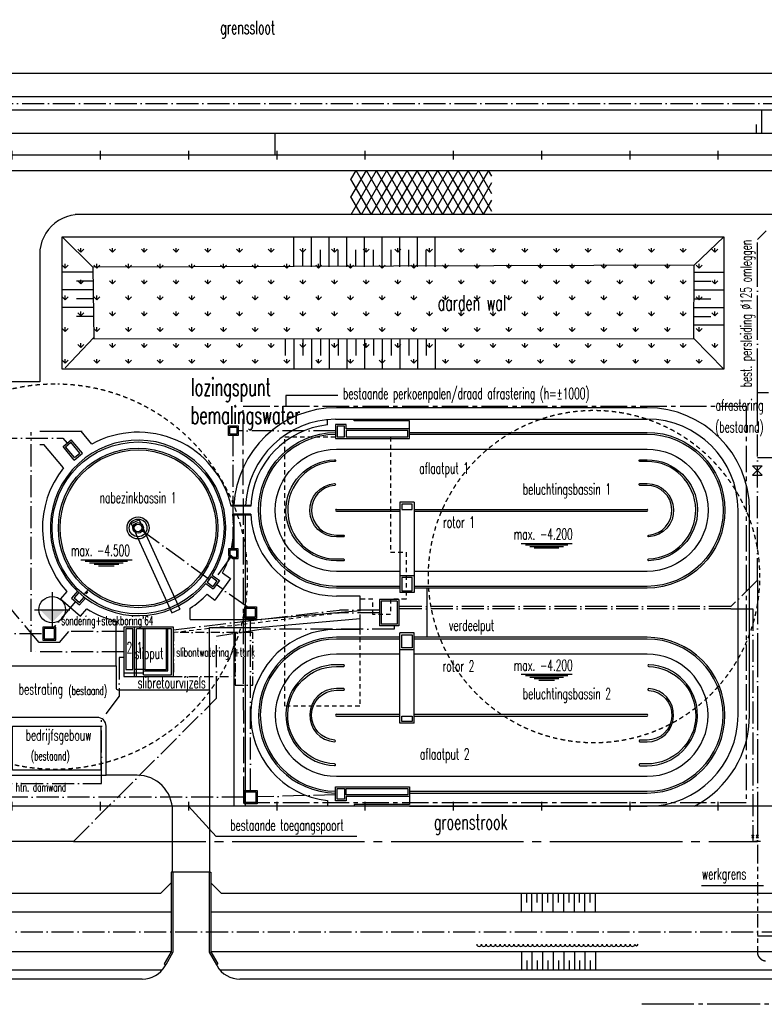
# Model space of a CAD drawing. Extents: x 0 to 420700, y 0 to 297000.
# Tile 15 of 18: x 219363 to 303744, y 119559 to 231093. Entities that reach past the tile are written whole.
import ezdxf
from ezdxf.enums import TextEntityAlignment as Align

# ---------------------------------------------------------------- set-up
doc = ezdxf.new("R2010")
doc.units = 0
doc.header["$LTSCALE"] = 500
for name, pattern in [('BORDER_S', [7.25, 3, -0.75, 1, -0.75, 1, -0.75]), ('CENTRE_L', [12, 10, -1, 0, -1]), ('CENTRE_M', [7, 5, -1, 0, -1]), ('CENTRE_S', [3.5, 2, -0.75, 0, -0.75]), ('HIDDEN_S', [1.75, 1, -0.75]), ('STR3', [15, 12, -1, 1, -1]), ('STRAMIEN_S', [9, 6, -1, 1, -1]), ('STRAMIEN_X', [36, 30, -2, 2, -2])]:
    doc.linetypes.add(name, pattern=pattern)
doc.layers.get('0').update_dxf_attribs({"linetype": 'CONTINUOUS'})
for name, color, linetype in [('B1', 52, 'CONTINUOUS'), ('B2', 30, 'CONTINUOUS'), ('B3', 110, 'CONTINUOUS'), ('BBL4', 140, 'BORDER_S'), ('BCL1', 52, 'CENTRE_S'), ('BCL2', 12, 'CENTRE_M'), ('BCL3', 82, 'CENTRE_L'), ('BHL1', 254, 'HIDDEN_S'), ('BHP1', 127, 'CONTINUOUS'), ('BPP2', 50, 'CONTINUOUS'), ('BSL1', 41, 'STRAMIEN_S'), ('BSL2', 12, 'STR3'), ('BSL4', 140, 'STRAMIEN_X'), ('BTXT1', 52, 'CONTINUOUS'), ('BTXT2', 123, 'CONTINUOUS'), ('BTXT3', 141, 'CONTINUOUS'), ('BTXT4', 171, 'CONTINUOUS')]:
    doc.layers.add(name, color=color, linetype=linetype)
doc.layers.get('0').freeze()
doc.styles.get("Standard").update_dxf_attribs({"font": 'SIMPLEX.shx', "width": 0.6, "height": 1000})

# ---------------------------------------------------------------- blocks, each defined once
blk = doc.blocks.new('H')
for p, q in [((-500, 0), (500, 0)), ((0, -500), (0, 500))]:
    blk.add_line(p, q)
at = {"invisible_edges": 15}
blk.add_3dface([(-1501, 1499, -1), (-1501, -1501, -1), (1499, -1501, -1), (1499, 1499, -1)], dxfattribs=at)
blk = doc.blocks.new('SONDRG')
at = {"layer": 'BPP2'}
blk.add_solid([(0, 0), (-707, 707), (0, 0), (707, 707)], dxfattribs=at)
blk = doc.blocks.new('*X10')
at = {"color": 0}
for p, q in [((226302, 204750), (226302, 205226)), ((229894, 204750), (229894, 205226)), ((233486, 204750), (233486, 205226)), ((237079, 204750), (237079, 205226)), ((240671, 204750), (240671, 205226)), ((244263, 204750), (244263, 205226)), ((247855, 204750), (247855, 205226)), ((251447, 204750), (251447, 205226)), ((255039, 204750), (255039, 205226)), ((258631, 204750), (258631, 205226)), ((262223, 204750), (262223, 205226)), ((265815, 204750), (265815, 205226)), ((269408, 204750), (269408, 205226)), ((273000, 204750), (273000, 205226)), ((276592, 204750), (276592, 205226)), ((280184, 204750), (280184, 205226)), ((283776, 204750), (283776, 205226)), ((287368, 204750), (287368, 205226)), ((290960, 204750), (290960, 205226)), ((294552, 204750), (294552, 205226)), ((298144, 204750), (298144, 205226)), ((226302, 204750), (225966, 205087)), ((226302, 204750), (226639, 205087)), ((229895, 204750), (229558, 205087)), ((229895, 204750), (230231, 205087)), ((233487, 204750), (233150, 205087)), ((233487, 204750), (233823, 205087)), ((237079, 204750), (236742, 205087)), ((237079, 204750), (237416, 205087)), ((240671, 204750), (240334, 205087)), ((240671, 204750), (241008, 205087)), ((244263, 204750), (243926, 205087)), ((244263, 204750), (244600, 205087)), ((247855, 204750), (247518, 205087)), ((247855, 204750), (248192, 205087)), ((251447, 204750), (251110, 205087)), ((251447, 204750), (251784, 205087)), ((255039, 204750), (254703, 205087)), ((255039, 204750), (255376, 205087)), ((258631, 204750), (258295, 205087)), ((258631, 204750), (258968, 205087)), ((262223, 204750), (261887, 205087)), ((262223, 204750), (262560, 205087)), ((265816, 204750), (265479, 205087)), ((265816, 204750), (266152, 205087)), ((269408, 204750), (269071, 205087)), ((269408, 204750), (269744, 205087)), ((273000, 204750), (272663, 205087)), ((273000, 204750), (273337, 205087)), ((276592, 204750), (276255, 205087)), ((276592, 204750), (276929, 205087)), ((280184, 204750), (279847, 205087)), ((280184, 204750), (280521, 205087)), ((283776, 204750), (283439, 205087)), ((283776, 204750), (284113, 205087)), ((287368, 204750), (287031, 205087)), ((287368, 204750), (287705, 205087)), ((290960, 204750), (290624, 205087)), ((290960, 204750), (291297, 205087)), ((294552, 204750), (294216, 205087)), ((294552, 204750), (294889, 205087)), ((298145, 204750), (297808, 205087)), ((298145, 204750), (298481, 205087)), ((224506, 202954), (224170, 203291)), ((224506, 202954), (224506, 203430)), ((224506, 202954), (224843, 203291)), ((228099, 202954), (227762, 203291)), ((228098, 202954), (228098, 203430)), ((228099, 202954), (228435, 203291)), ((231691, 202954), (231354, 203291)), ((231690, 202954), (231690, 203430)), ((231691, 202954), (232027, 203291)), ((235283, 202954), (234946, 203291)), ((235283, 202954), (235283, 203430)), ((235283, 202954), (235619, 203291)), ((238875, 202954), (238538, 203291)), ((238875, 202954), (238875, 203430)), ((238875, 202954), (239212, 203291)), ((242467, 202954), (242130, 203291)), ((242467, 202954), (242467, 203430)), ((242467, 202954), (242804, 203291)), ((246059, 202954), (245722, 203291)), ((246059, 202954), (246059, 203430)), ((246059, 202954), (246396, 203291)), ((249651, 202954), (249314, 203291)), ((249651, 202954), (249651, 203430)), ((249651, 202954), (249988, 203291)), ((253243, 202954), (252906, 203291)), ((253243, 202954), (253243, 203430)), ((253243, 202954), (253580, 203291)), ((256835, 202954), (256499, 203291)), ((256835, 202954), (256835, 203430)), ((256835, 202954), (257172, 203291)), ((260427, 202954), (260091, 203291)), ((260427, 202954), (260427, 203430)), ((260427, 202954), (260764, 203291)), ((264020, 202954), (263683, 203291)), ((264019, 202954), (264019, 203430)), ((264020, 202954), (264356, 203291)), ((267612, 202954), (267275, 203291)), ((267611, 202954), (267611, 203430)), ((267612, 202954), (267948, 203291)), ((271204, 202954), (270867, 203291)), ((271204, 202954), (271204, 203430)), ((271204, 202954), (271540, 203291)), ((274796, 202954), (274459, 203291)), ((274796, 202954), (274796, 203430)), ((274796, 202954), (275133, 203291)), ((278388, 202954), (278051, 203291)), ((278388, 202954), (278388, 203430)), ((278388, 202954), (278725, 203291)), ((281980, 202954), (281643, 203291)), ((281980, 202954), (281980, 203430)), ((281980, 202954), (282317, 203291)), ((285572, 202954), (285235, 203291)), ((285572, 202954), (285572, 203430)), ((285572, 202954), (285909, 203291)), ((289164, 202954), (288827, 203291)), ((289164, 202954), (289164, 203430)), ((289164, 202954), (289501, 203291)), ((292756, 202954), (292420, 203291)), ((292756, 202954), (292756, 203430)), ((292756, 202954), (293093, 203291)), ((296348, 202954), (296012, 203291)), ((296348, 202954), (296348, 203430)), ((296348, 202954), (296685, 203291)), ((226302, 201158), (225966, 201494)), ((226302, 201158), (226302, 201634)), ((226302, 201158), (226639, 201494)), ((229895, 201158), (229558, 201494)), ((229894, 201158), (229894, 201634)), ((229895, 201158), (230231, 201494)), ((233487, 201158), (233150, 201494)), ((233486, 201158), (233486, 201634)), ((233487, 201158), (233823, 201494)), ((237079, 201158), (236742, 201494)), ((237079, 201158), (237079, 201634)), ((237079, 201158), (237416, 201494)), ((240671, 201158), (240334, 201494)), ((240671, 201158), (240671, 201634)), ((240671, 201158), (241008, 201494)), ((244263, 201158), (243926, 201494)), ((244263, 201158), (244263, 201634)), ((244263, 201158), (244600, 201494)), ((247855, 201158), (247518, 201494)), ((247855, 201158), (247855, 201634)), ((247855, 201158), (248192, 201494)), ((251447, 201158), (251110, 201494)), ((251447, 201158), (251447, 201634)), ((251447, 201158), (251784, 201494)), ((255039, 201158), (254703, 201494)), ((255039, 201158), (255039, 201634)), ((255039, 201158), (255376, 201494)), ((258631, 201158), (258295, 201494)), ((258631, 201158), (258631, 201634)), ((258631, 201158), (258968, 201494)), ((262223, 201158), (261887, 201494)), ((262223, 201158), (262223, 201634)), ((262223, 201158), (262560, 201494)), ((265816, 201158), (265479, 201494)), ((265815, 201158), (265815, 201634)), ((265816, 201158), (266152, 201494)), ((269408, 201158), (269071, 201494)), ((269408, 201158), (269408, 201634)), ((269408, 201158), (269744, 201494)), ((273000, 201158), (272663, 201494)), ((273000, 201158), (273000, 201634)), ((273000, 201158), (273337, 201494)), ((276592, 201158), (276255, 201494)), ((276592, 201158), (276592, 201634)), ((276592, 201158), (276929, 201494)), ((280184, 201158), (279847, 201494)), ((280184, 201158), (280184, 201634)), ((280184, 201158), (280521, 201494)), ((283776, 201158), (283439, 201494)), ((283776, 201158), (283776, 201634)), ((283776, 201158), (284113, 201494)), ((287368, 201158), (287031, 201494)), ((287368, 201158), (287368, 201634)), ((287368, 201158), (287705, 201494)), ((290960, 201158), (290624, 201494)), ((290960, 201158), (290960, 201634)), ((290960, 201158), (291297, 201494)), ((294552, 201158), (294216, 201494)), ((294552, 201158), (294552, 201634)), ((294552, 201158), (294889, 201494)), ((298145, 201158), (297808, 201494)), ((298144, 201158), (298144, 201634)), ((298145, 201158), (298481, 201494)), ((224506, 199362), (224170, 199698)), ((224506, 199362), (224506, 199838)), ((224506, 199362), (224843, 199698)), ((228099, 199362), (227762, 199698)), ((228098, 199362), (228098, 199838)), ((228099, 199362), (228435, 199698)), ((231691, 199362), (231354, 199698)), ((231690, 199362), (231690, 199838)), ((231691, 199362), (232027, 199698)), ((235283, 199362), (234946, 199698)), ((235283, 199362), (235283, 199838)), ((235283, 199362), (235619, 199698)), ((238875, 199362), (238538, 199698)), ((238875, 199362), (238875, 199838)), ((238875, 199362), (239212, 199698)), ((242467, 199362), (242130, 199698)), ((242467, 199362), (242467, 199838)), ((242467, 199362), (242804, 199698)), ((246059, 199362), (245722, 199698)), ((246059, 199362), (246059, 199838)), ((246059, 199362), (246396, 199698)), ((249651, 199362), (249314, 199698)), ((249651, 199362), (249651, 199838)), ((249651, 199362), (249988, 199698)), ((253243, 199362), (252906, 199698)), ((253243, 199362), (253243, 199838)), ((253243, 199362), (253580, 199698)), ((256835, 199362), (256499, 199698)), ((256835, 199362), (256835, 199838)), ((256835, 199362), (257172, 199698)), ((260427, 199362), (260091, 199698)), ((260427, 199362), (260427, 199838)), ((260427, 199362), (260764, 199698)), ((264020, 199362), (263683, 199698)), ((264019, 199362), (264019, 199838)), ((264020, 199362), (264356, 199698)), ((267612, 199362), (267275, 199698)), ((267611, 199362), (267611, 199838)), ((267612, 199362), (267948, 199698)), ((271204, 199362), (270867, 199698)), ((271204, 199362), (271204, 199838)), ((271204, 199362), (271540, 199698)), ((274796, 199362), (274459, 199698)), ((274796, 199362), (274796, 199838)), ((274796, 199362), (275133, 199698)), ((278388, 199362), (278051, 199698)), ((278388, 199362), (278388, 199838)), ((278388, 199362), (278725, 199698)), ((281980, 199362), (281643, 199698)), ((281980, 199362), (281980, 199838)), ((281980, 199362), (282317, 199698)), ((285572, 199362), (285235, 199698)), ((285572, 199362), (285572, 199838)), ((285572, 199362), (285909, 199698)), ((289164, 199362), (288827, 199698)), ((289164, 199362), (289164, 199838)), ((289164, 199362), (289501, 199698)), ((292756, 199362), (292420, 199698)), ((292756, 199362), (292756, 199838)), ((292756, 199362), (293093, 199698)), ((296348, 199362), (296012, 199698)), ((296348, 199362), (296348, 199838)), ((296348, 199362), (296685, 199698)), ((226302, 197566), (225966, 197902)), ((226302, 197565), (226302, 198042)), ((226302, 197566), (226639, 197902)), ((229895, 197566), (229558, 197902)), ((229894, 197565), (229894, 198042)), ((229895, 197566), (230231, 197902)), ((233487, 197566), (233150, 197902)), ((233486, 197565), (233486, 198042)), ((233487, 197566), (233823, 197902)), ((237079, 197566), (236742, 197902)), ((237079, 197565), (237079, 198042)), ((237079, 197566), (237416, 197902)), ((240671, 197566), (240334, 197902)), ((240671, 197565), (240671, 198042)), ((240671, 197566), (241008, 197902)), ((244263, 197566), (243926, 197902)), ((244263, 197565), (244263, 198042)), ((244263, 197566), (244600, 197902)), ((247855, 197566), (247518, 197902)), ((247855, 197565), (247855, 198042)), ((247855, 197566), (248192, 197902)), ((251447, 197566), (251110, 197902)), ((251447, 197565), (251447, 198042)), ((251447, 197566), (251784, 197902)), ((255039, 197566), (254703, 197902)), ((255039, 197565), (255039, 198042)), ((255039, 197566), (255376, 197902)), ((258631, 197566), (258295, 197902)), ((258631, 197565), (258631, 198042)), ((258631, 197566), (258968, 197902)), ((262223, 197566), (261887, 197902)), ((262223, 197565), (262223, 198042)), ((262223, 197566), (262560, 197902)), ((265816, 197566), (265479, 197902)), ((265815, 197565), (265815, 198042)), ((265816, 197566), (266152, 197902)), ((269408, 197566), (269071, 197902)), ((269408, 197565), (269408, 198042)), ((269408, 197566), (269744, 197902)), ((273000, 197566), (272663, 197902)), ((273000, 197565), (273000, 198042)), ((273000, 197566), (273337, 197902)), ((276592, 197566), (276255, 197902)), ((276592, 197565), (276592, 198042)), ((276592, 197566), (276929, 197902)), ((280184, 197566), (279847, 197902)), ((280184, 197565), (280184, 198042)), ((280184, 197566), (280521, 197902)), ((283776, 197566), (283439, 197902)), ((283776, 197565), (283776, 198042)), ((283776, 197566), (284113, 197902)), ((287368, 197566), (287031, 197902)), ((287368, 197565), (287368, 198042)), ((287368, 197566), (287705, 197902)), ((290960, 197566), (290624, 197902)), ((290960, 197565), (290960, 198042)), ((290960, 197566), (291297, 197902)), ((294552, 197566), (294216, 197902)), ((294552, 197565), (294552, 198042)), ((294552, 197566), (294889, 197902)), ((298145, 197566), (297808, 197902)), ((298144, 197565), (298144, 198042)), ((298145, 197566), (298481, 197902)), ((224506, 195770), (224170, 196106)), ((224506, 195769), (224506, 196246)), ((224506, 195770), (224843, 196106)), ((228099, 195770), (227762, 196106)), ((228098, 195769), (228098, 196246)), ((228099, 195770), (228435, 196106)), ((231691, 195770), (231354, 196106)), ((231690, 195769), (231690, 196246)), ((231691, 195770), (232027, 196106)), ((235283, 195770), (234946, 196106)), ((235283, 195769), (235283, 196246)), ((235283, 195770), (235619, 196106)), ((238875, 195770), (238538, 196106)), ((238875, 195769), (238875, 196246)), ((238875, 195770), (239212, 196106)), ((242467, 195770), (242130, 196106)), ((242467, 195769), (242467, 196246)), ((242467, 195770), (242804, 196106)), ((246059, 195770), (245722, 196106)), ((246059, 195769), (246059, 196246)), ((246059, 195770), (246396, 196106)), ((249651, 195770), (249314, 196106)), ((249651, 195769), (249651, 196246)), ((249651, 195770), (249988, 196106)), ((253243, 195770), (252906, 196106)), ((253243, 195769), (253243, 196246)), ((253243, 195770), (253580, 196106)), ((256835, 195770), (256499, 196106)), ((256835, 195769), (256835, 196246)), ((256835, 195770), (257172, 196106)), ((260427, 195770), (260091, 196106)), ((260427, 195769), (260427, 196246)), ((260427, 195770), (260764, 196106)), ((264020, 195770), (263683, 196106)), ((264019, 195769), (264019, 196246)), ((264020, 195770), (264356, 196106)), ((267612, 195770), (267275, 196106)), ((267611, 195769), (267611, 196246)), ((267612, 195770), (267948, 196106)), ((271204, 195770), (270867, 196106)), ((271204, 195769), (271204, 196246)), ((271204, 195770), (271540, 196106)), ((274796, 195770), (274459, 196106)), ((274796, 195769), (274796, 196246)), ((274796, 195770), (275133, 196106)), ((278388, 195770), (278051, 196106)), ((278388, 195769), (278388, 196246)), ((278388, 195770), (278725, 196106)), ((281980, 195770), (281643, 196106)), ((281980, 195769), (281980, 196246)), ((281980, 195770), (282317, 196106)), ((285572, 195770), (285235, 196106)), ((285572, 195769), (285572, 196246)), ((285572, 195770), (285909, 196106)), ((289164, 195770), (288827, 196106)), ((289164, 195769), (289164, 196246)), ((289164, 195770), (289501, 196106)), ((292756, 195770), (292420, 196106)), ((292756, 195769), (292756, 196246)), ((292756, 195770), (293093, 196106)), ((296348, 195770), (296012, 196106)), ((296348, 195769), (296348, 196246)), ((296348, 195770), (296685, 196106)), ((226302, 193974), (225966, 194310)), ((226302, 193973), (226302, 194450)), ((226302, 193974), (226639, 194310)), ((229895, 193974), (229558, 194310)), ((229894, 193973), (229894, 194450)), ((229895, 193974), (230231, 194310)), ((233487, 193974), (233150, 194310)), ((233486, 193973), (233486, 194450)), ((233487, 193974), (233823, 194310)), ((237079, 193974), (236742, 194310)), ((237079, 193973), (237079, 194450)), ((237079, 193974), (237416, 194310)), ((240671, 193974), (240334, 194310)), ((240671, 193973), (240671, 194450)), ((240671, 193974), (241008, 194310)), ((244263, 193974), (243926, 194310)), ((244263, 193973), (244263, 194450)), ((244263, 193974), (244600, 194310)), ((247855, 193974), (247518, 194310)), ((247855, 193973), (247855, 194450)), ((247855, 193974), (248192, 194310)), ((251447, 193974), (251110, 194310)), ((251447, 193973), (251447, 194450)), ((251447, 193974), (251784, 194310)), ((255039, 193974), (254703, 194310)), ((255039, 193973), (255039, 194450)), ((255039, 193974), (255376, 194310)), ((258631, 193974), (258295, 194310)), ((258631, 193973), (258631, 194450)), ((258631, 193974), (258968, 194310)), ((262223, 193974), (261887, 194310)), ((262223, 193973), (262223, 194450)), ((262223, 193974), (262560, 194310)), ((265816, 193974), (265479, 194310)), ((265815, 193973), (265815, 194450)), ((265816, 193974), (266152, 194310)), ((269408, 193974), (269071, 194310)), ((269408, 193973), (269408, 194450)), ((269408, 193974), (269744, 194310)), ((273000, 193974), (272663, 194310)), ((273000, 193973), (273000, 194450)), ((273000, 193974), (273337, 194310)), ((276592, 193974), (276255, 194310)), ((276592, 193973), (276592, 194450)), ((276592, 193974), (276929, 194310)), ((280184, 193974), (279847, 194310)), ((280184, 193973), (280184, 194450)), ((280184, 193974), (280521, 194310)), ((283776, 193974), (283439, 194310)), ((283776, 193973), (283776, 194450)), ((283776, 193974), (284113, 194310)), ((287368, 193974), (287031, 194310)), ((287368, 193973), (287368, 194450)), ((287368, 193974), (287705, 194310)), ((290960, 193974), (290624, 194310)), ((290960, 193973), (290960, 194450)), ((290960, 193974), (291297, 194310)), ((294552, 193974), (294216, 194310)), ((294552, 193973), (294552, 194450)), ((294552, 193974), (294889, 194310)), ((298145, 193974), (297808, 194310)), ((298144, 193973), (298144, 194450)), ((298145, 193974), (298481, 194310)), ((224506, 192177), (224170, 192514)), ((224506, 192177), (224506, 192654)), ((224506, 192177), (224843, 192514)), ((228099, 192177), (227762, 192514)), ((228098, 192177), (228098, 192654)), ((228099, 192177), (228435, 192514)), ((231691, 192177), (231354, 192514)), ((231690, 192177), (231690, 192654)), ((231691, 192177), (232027, 192514)), ((235283, 192177), (234946, 192514)), ((235283, 192177), (235283, 192654)), ((235283, 192177), (235619, 192514)), ((238875, 192177), (238538, 192514)), ((238875, 192177), (238875, 192654)), ((238875, 192177), (239212, 192514)), ((242467, 192177), (242130, 192514)), ((242467, 192177), (242467, 192654)), ((242467, 192177), (242804, 192514)), ((246059, 192177), (245722, 192514)), ((246059, 192177), (246059, 192654)), ((246059, 192177), (246396, 192514)), ((249651, 192177), (249314, 192514)), ((249651, 192177), (249651, 192654)), ((249651, 192177), (249988, 192514)), ((253243, 192177), (252906, 192514)), ((253243, 192177), (253243, 192654)), ((253243, 192177), (253580, 192514)), ((256835, 192177), (256499, 192514)), ((256835, 192177), (256835, 192654)), ((256835, 192177), (257172, 192514)), ((260427, 192177), (260091, 192514)), ((260427, 192177), (260427, 192654)), ((260427, 192177), (260764, 192514)), ((264020, 192177), (263683, 192514)), ((264019, 192177), (264019, 192654)), ((264020, 192177), (264356, 192514)), ((267612, 192177), (267275, 192514)), ((267611, 192177), (267611, 192654)), ((267612, 192177), (267948, 192514)), ((271204, 192177), (270867, 192514)), ((271204, 192177), (271204, 192654)), ((271204, 192177), (271540, 192514)), ((274796, 192177), (274459, 192514)), ((274796, 192177), (274796, 192654)), ((274796, 192177), (275133, 192514)), ((278388, 192177), (278051, 192514)), ((278388, 192177), (278388, 192654)), ((278388, 192177), (278725, 192514)), ((281980, 192177), (281643, 192514)), ((281980, 192177), (281980, 192654)), ((281980, 192177), (282317, 192514)), ((285572, 192177), (285235, 192514)), ((285572, 192177), (285572, 192654)), ((285572, 192177), (285909, 192514)), ((289164, 192177), (288827, 192514)), ((289164, 192177), (289164, 192654)), ((289164, 192177), (289501, 192514)), ((292756, 192177), (292420, 192514)), ((292756, 192177), (292756, 192654)), ((292756, 192177), (293093, 192514)), ((296348, 192177), (296012, 192514)), ((296348, 192177), (296348, 192654)), ((296348, 192177), (296685, 192514))]:
    blk.add_line(p, q, dxfattribs=at)
blk = doc.blocks.new('*X15')
at = {"color": 0}
for p, q in [((256907, 210976), (258658, 214009)), ((256907, 212976), (257503, 214009)), ((256926, 209009), (259813, 214009)), ((260380, 209009), (257493, 214009)), ((258081, 209009), (260967, 214009)), ((261535, 209009), (258648, 214009)), ((259235, 209009), (262122, 214009)), ((262689, 209009), (259803, 214009)), ((260390, 209009), (263277, 214009)), ((263844, 209009), (260957, 214009)), ((261545, 209009), (264431, 214009)), ((264999, 209009), (262112, 214009)), ((262699, 209009), (265586, 214009)), ((266153, 209009), (263267, 214009)), ((263854, 209009), (266741, 214009)), ((267308, 209009), (264421, 214009)), ((265009, 209009), (267896, 214009)), ((268463, 209009), (265576, 214009)), ((266163, 209009), (269050, 214009)), ((269618, 209009), (266731, 214009)), ((267318, 209009), (270205, 214009)), ((270772, 209009), (267886, 214009)), ((268473, 209009), (271360, 214009)), ((271927, 209009), (269040, 214009)), ((269628, 209009), (272514, 214009)), ((272882, 209355), (270195, 214009)), ((272882, 211355), (271350, 214009)), ((272882, 213355), (272504, 214009)), ((259225, 209009), (256907, 213024)), ((270782, 209009), (272882, 212645)), ((258071, 209009), (256907, 211024)), ((271937, 209009), (272882, 210645)), ((256916, 209009), (256907, 209024))]:
    blk.add_line(p, q, dxfattribs=at)

msp = doc.modelspace()

# ---------------------------------------------------------------- linework, layer by layer
at = {"layer": 'B1'}
for p, q in [((303425, 220859), (303425, 218209)), ((302825, 219209), (302825, 218209)), ((305523, 215745, -2), (91113, 215745, -3)), ((290453, 187144), (255253, 187144)), ((254253, 185192), (254253, 185795)), ((255136, 185843), (290453, 185844)), ((257253, 185644), (257253, 185843)), ((263553, 185644), (257253, 185644)), ((263553, 184744), (263553, 185644)), ((221663, 184480), (226461, 184480)), ((227556, 183020), (226331, 184480)), ((221663, 182980), (222107, 182980)), ((224338, 180320), (222107, 182980)), ((224275, 182730), (225194, 183501)), ((224556, 182705), (225169, 183219)), ((226191, 182002), (225169, 183219)), ((226473, 181977), (225194, 183501)), ((225553, 181206), (224275, 182730)), ((225578, 181487), (224556, 182705)), ((225553, 181206), (226473, 181977)), ((225578, 181487), (226191, 182002)), ((303483, 180545), (302422, 179484)), ((303483, 179484), (302422, 180545)), ((302422, 180545), (303483, 180545)), ((302422, 179484), (303483, 179484)), ((264053, 176424), (262453, 176424)), ((262453, 176424), (262453, 166204)), ((264053, 176424), (264053, 166204)), ((245548, 176074), (243318, 176074)), ((245543, 175974), (243342, 175974)), ((255253, 175624), (262453, 175624)), ((255253, 175424), (262453, 175424)), ((264053, 175624), (290453, 175624)), ((264053, 175424), (290453, 175424)), ((300773, 152309), (300773, 175524)), ((302073, 152309), (302073, 175524)), ((232008, 174023), (232919, 174435)), ((232008, 174023), (236591, 163901)), ((232919, 174435), (237502, 164314)), ((245543, 175074), (243511, 175074)), ((245548, 174974), (243525, 174974)), ((243633, 174974), (243633, 171164)), ((244933, 174974), (244933, 142009)), ((276197, 171760), (281986, 171760)), ((276671, 171590), (281482, 171590)), ((277174, 171420), (280979, 171420)), ((277678, 171250), (280475, 171250)), ((226311, 169915), (232100, 169915)), ((226785, 169745), (231597, 169745)), ((227289, 169575), (231093, 169575)), ((243633, 170064), (243633, 142009)), ((227792, 169405), (230590, 169405)), ((228296, 169235), (230086, 169235)), ((242353, 168433), (243247, 167784)), ((241063, 168010), (240593, 167362)), ((240593, 167362), (241240, 166892)), ((241063, 168010), (241710, 167540)), ((241166, 168182), (241990, 167584)), ((241710, 167540), (241240, 166892)), ((241990, 167584), (241285, 166613)), ((243247, 167784), (241485, 165356)), ((264053, 168104), (262453, 168104)), ((223046, 166260), (223046, 162260)), ((224689, 166312), (223975, 165471)), ((225902, 166350), (225243, 165574)), ((226048, 166213), (225525, 165597)), ((226701, 166087), (227044, 166449)), ((226813, 166089), (227039, 166328)), ((226912, 166072), (227069, 166237)), ((240461, 167211), (241285, 166613)), ((264053, 166204), (262453, 166204)), ((223975, 165471), (226261, 163528)), ((225243, 165574), (226158, 164797)), ((225525, 165597), (226135, 165079)), ((226135, 165079), (226658, 165695)), ((226158, 164797), (226817, 165573)), ((240591, 166005), (241485, 165356)), ((257953, 165804), (255253, 165804)), ((257953, 164163), (257953, 165804)), ((260129, 165416), (260129, 162416)), ((262329, 165416), (260129, 165416)), ((260329, 165216), (260329, 162616)), ((262129, 165216), (260329, 165216)), ((262129, 165216), (262129, 162616)), ((262329, 165416), (262329, 162416)), ((221046, 164260), (225046, 164260)), ((226261, 163528), (226976, 164370)), ((236591, 163901), (237502, 164314)), ((238683, 163136), (238683, 164430)), ((246300, 163136), (257953, 164163)), ((230283, 157907), (230283, 162976)), ((238683, 163136), (246300, 163136)), ((246339, 162236), (257953, 163259)), ((257953, 162029), (257953, 163259)), ((236783, 162294), (231183, 162294)), ((231183, 162294), (231183, 156694)), ((231383, 162094), (231383, 157494)), ((232183, 162094), (231383, 162094)), ((232183, 157494), (232183, 162094)), ((232383, 156694), (232383, 162294)), ((236583, 162094), (232583, 162094)), ((232583, 156694), (232583, 162094)), ((233383, 156894), (233383, 162094)), ((233583, 157494), (233583, 162094)), ((235983, 157494), (235983, 162094)), ((236133, 157344), (236133, 162094)), ((236583, 156894), (236583, 162094)), ((236783, 156694), (236783, 162294)), ((240883, 162236), (246339, 162236)), ((240883, 155194), (240883, 162236)), ((257953, 162029), (255253, 162029)), ((262329, 162416), (260129, 162416)), ((262129, 162616), (260329, 162616)), ((262453, 161129), (255253, 161129)), ((262453, 151409), (262453, 161629)), ((264053, 161629), (262453, 161629)), ((264053, 151409), (264053, 161629)), ((264053, 159729), (262453, 159729)), ((231383, 157494), (232183, 157494)), ((233383, 157344), (236133, 157344)), ((233583, 157494), (235983, 157494)), ((231183, 157114), (233383, 157114)), ((231183, 156694), (236783, 156694)), ((233383, 156894), (236583, 156894)), ((276197, 156962), (281986, 156962)), ((276671, 156792), (281482, 156792)), ((277174, 156622), (280979, 156622)), ((277678, 156452), (280475, 156452)), ((278181, 156282), (279972, 156282)), ((255253, 152409), (262453, 152409)), ((255253, 152209), (262453, 152209)), ((264053, 152409), (290453, 152409)), ((264053, 152209), (290453, 152209)), ((264053, 151409), (262453, 151409)), ((208493, 145499), (229153, 145499)), ((263553, 143089), (263553, 142189)), ((305523, 142009, -3), (91113, 142009, -3)), ((254253, 142640), (254253, 142009)), ((257253, 142009), (254253, 142009)), ((263553, 142189), (257253, 142189)), ((257253, 142189), (257253, 142009)), ((263553, 141989), (290453, 141989)), ((276217, 130109), (276217, 132109)), ((276817, 131109), (276817, 132109)), ((277417, 130109), (277417, 132109)), ((278017, 131109), (278017, 132109)), ((278617, 130109), (278617, 132109)), ((279217, 131109), (279217, 132109)), ((279817, 130109), (279817, 132109)), ((280417, 131109), (280417, 132109)), ((281017, 130109), (281017, 132109)), ((281617, 131109), (281617, 132109)), ((282217, 130109), (282217, 132109)), ((282817, 131109), (282817, 132109)), ((283417, 130109), (283417, 132109)), ((284017, 131109), (284017, 132109)), ((284617, 130109), (284617, 132109)), ((276217, 125509), (276217, 123509)), ((277417, 125509), (277417, 123509)), ((278617, 125509), (278617, 123509)), ((279817, 125509), (279817, 123509)), ((281017, 125509), (281017, 123509)), ((282217, 125509), (282217, 123509)), ((283417, 125509), (283417, 123509)), ((284617, 125509), (284617, 123509)), ((276817, 124509), (276817, 123509)), ((278017, 124509), (278017, 123509)), ((279217, 124509), (279217, 123509)), ((280417, 124509), (280417, 123509)), ((281617, 124509), (281617, 123509)), ((282817, 124509), (282817, 123509)), ((284017, 124509), (284017, 123509))]:
    msp.add_line(p, q, dxfattribs=at)
msp.add_lwpolyline([(255429, 188511), (249537, 188511), (249537, 187333)], dxfattribs=at)
for points in [[(256353, 185244), (255153, 185244), (255153, 183644), (263553, 183644), (263553, 184744), (256353, 184744)], [(243009, 185085), (244109, 185085), (244109, 183985), (243009, 183985)], [(243159, 184935), (243959, 184935), (243959, 184135), (243159, 184135)], [(255353, 185044), (255353, 183844), (256153, 183844), (256153, 185044)], [(263353, 183844), (263353, 184544), (256353, 184544), (256353, 183844)], [(262653, 176224), (262653, 175624), (263853, 175624), (263853, 176224)], [(243510, 170064), (244109, 170064), (244109, 171164), (243009, 171164), (243009, 170427)], [(243559, 170214), (243959, 170214), (243959, 171014), (243159, 171014), (243159, 170504)], [(262653, 166404), (263853, 166404), (263853, 167904), (262653, 167904)], [(244883, 164566), (246183, 164566), (246183, 163266), (244883, 163266)], [(245033, 164416), (246033, 164416), (246033, 163416), (245033, 163416)], [(221977, 160794), (223477, 160794), (223477, 162294), (221977, 162294)], [(222127, 160944), (223327, 160944), (223327, 162144), (222127, 162144)], [(262653, 161429), (263853, 161429), (263853, 159929), (262653, 159929)], [(262653, 151609), (262653, 152209), (263853, 152209), (263853, 151609)], [(256353, 142589), (255153, 142589), (255153, 144189), (263553, 144189), (263553, 143089), (256353, 143089)], [(255353, 142789), (255353, 143989), (256153, 143989), (256153, 142789)], [(263353, 143989), (263353, 143289), (256353, 143289), (256353, 143989)], [(244783, 143776), (246283, 143776), (246283, 142276), (244783, 142276)], [(244933, 143626), (246133, 143626), (246133, 142426), (244933, 142426)]]:
    msp.add_lwpolyline(points, close=True, dxfattribs=at)
for points, format in [([(262453, 166704), (255253, 166704, -0.994347), (255153, 184343)], "xyb"), ([(262453, 166904), (255253, 166904, -0.9942162), (255153, 184143)], "xyb"), ([(263553, 184344), (290453, 184344, -1), (290453, 166704), (264053, 166704, -0.994347)], "xyb"), ([(263553, 184144), (290453, 184144, -1), (290453, 166904), (264053, 166904, -0.9942162)], "xyb"), ([(262453, 168604), (255253, 168604, -1), (255253, 182444)], "xyb"), ([(255253, 182444), (290453, 182444, -1), (290453, 168604), (264053, 168604, -1)], "xyb"), ([(271622, 178771, 0, 908, 0), (272684, 178771, 0, 0, 0), (275108, 178771, 0, 0, 0)], "xyseb"), ([(267854, 171582, 0, 908, 0), (266792, 171582, 0, 0, 0), (264369, 171582, 0, 0, 0)], "xyseb"), ([(262453, 160929), (255253, 160929, 0.9942162), (255153, 143689)], "xyb"), ([(263553, 143489), (290453, 143489, 1), (290453, 161129), (264053, 161129, 0.994347)], "xyb"), ([(263553, 143689), (290453, 143689, 1), (290453, 160929), (264053, 160929, 0.9942162)], "xyb"), ([(262453, 159229), (255253, 159229, 1), (255253, 145389)], "xyb"), ([(255253, 145389), (290453, 145389, 1), (290453, 159229), (264053, 159229, 1)], "xyb"), ([(267854, 155780, 0, 908, 0), (266792, 155780, 0, 0, 0), (264369, 155780, 0, 0, 0)], "xyseb"), ([(275553, 147692, 0, 908, 0), (276615, 147692, 0, 0, 0), (279038, 147692, 0, 0, 0)], "xyseb"), ([(271164, 126377, 1), (271691, 126377, 1), (272217, 126377, 1), (272743, 126377, 1), (273270, 126377, 1), (273796, 126377, 1), (274322, 126377, 1), (274849, 126377, 1), (275375, 126377, 1), (275901, 126377, 1), (276428, 126377, 1), (276954, 126377, 1), (277480, 126377, 1), (278007, 126377, 1), (278533, 126377, 1), (279059, 126377, 1), (279585, 126377, 1), (280112, 126377, 1), (280638, 126377, 1), (281164, 126377, 1), (281691, 126377, 1), (282217, 126377, 1), (282743, 126377, 1), (283270, 126377, 1), (283796, 126377, 1), (284322, 126377, 1), (284849, 126377, 1), (285375, 126377, 1), (285901, 126377, 1), (286428, 126377, 1), (286954, 126377, 1), (287480, 126377, 1), (288007, 126377, 1), (288533, 126377, 1), (289059, 126377, 1), (289435, 126377, 1)], "xyb")]:
    msp.add_lwpolyline(points, format=format, dxfattribs=at)
for points in [[(255253, 169804, -0.9823592), (255049, 181240, -1), (255056, 181040, 0.9823592), (255253, 170004), (256054, 170004, -0.4142136), (256153, 169905), (256153, 169903, -0.4142136), (256054, 169804)], [(290453, 181244, -0.9823592), (290656, 169807, -1), (290649, 170007, 0.9823592), (290453, 181044), (289652, 181044, -0.4142136), (289553, 181143), (289553, 181145, -0.4142136), (289652, 181244)], [(255253, 172704), (256054, 172704, -0.4142136), (256153, 172605), (256153, 172603, -0.4142136), (256054, 172504), (255253, 172504, -0.9663008), (255046, 178537, -1), (255060, 178337, 0.9663008)], [(290453, 178344), (289652, 178344, -0.4142136), (289553, 178443), (289553, 178445, -0.4142136), (289652, 178544), (290453, 178544, -0.9663008), (290660, 172511, -1), (290646, 172710, 0.9663008)], [(255253, 158029, 0.9823592), (255049, 146592, 1), (255056, 146792, -0.9823592), (255253, 157829), (256054, 157829, 0.4142136), (256153, 157928), (256153, 157930, 0.4142136), (256054, 158029)], [(290453, 146589, 0.9823592), (290656, 158025, 1), (290649, 157825, -0.9823592), (290453, 146789), (289652, 146789, 0.4142136), (289553, 146690), (289553, 146688, 0.4142136), (289652, 146589)], [(255253, 155129), (256054, 155129, 0.4142136), (256153, 155228), (256153, 155230, 0.4142136), (256054, 155329), (255253, 155329, 0.9663008), (255046, 149296, 1), (255060, 149495, -0.9663008)], [(290453, 149489), (289652, 149489, 0.4142136), (289553, 149390), (289553, 149388, 0.4142136), (289652, 149289), (290453, 149289, 0.9663008), (290660, 155322, 1), (290646, 155122, -0.9663008)]]:
    msp.add_lwpolyline(points, format="xyb", close=True, dxfattribs=at)
at = {"layer": 'B1', "linetype": 'CONTINUOUS'}
msp.add_lwpolyline([(211534, 159705), (215775, 157907), (226663, 157907), (230283, 157907), (230283, 155394, 0.4142136), (230483, 155194), (240883, 155194), (240883, 134509), (236683, 134509), (236683, 141499, 0.4142136), (232683, 145499), (229153, 145499), (229153, 151059, 0.4142136), (228153, 152059), (217253, 152059), (217253, 152595), (197135, 162058, 0.0475523), (197881, 166127)], format="xyb", close=True, dxfattribs=at)
at = {"layer": 'B1'}
for centre, radius in [((232783, 173524), 9740), ((232783, 173524), 9040), ((232783, 173524), 8840), ((232783, 173524), 1250), ((232783, 173524), 1000), ((232783, 173524), 600), ((232783, 173524), 428), ((223046, 164260), 1500)]:
    msp.add_circle(centre, radius, dxfattribs=at)
for centre, radius, start, end in [((255253, 175524), 11620, 90, 177.28705), ((290453, 175524), 11620, 360, 90), ((255253, 175524), 10320, 90.64963, 176.945), ((255253, 175524), 9720, 95.90508, 177.34647), ((290453, 175524), 10320, 0, 90), ((232783, 173524), 10840, 13.06256, 118.82964), ((232783, 173524), 9940, 327.49603, 320.57483), ((232783, 173524), 10840, 141.17036, 221.7025), ((255253, 175524), 100, 90, 270), ((290453, 175524), 100, 270, 90), ((232783, 173524), 10840, 347.42586, 8.22084), ((255253, 175524), 9720, 182.65353, 270), ((232783, 173524), 10840, 331.98934, 342.87083), ((232783, 173524), 10840, 302.97551, 316.08153), ((232783, 173524), 10840, 237.61031, 256.66599), ((255253, 152309), 9720, 90, 264.09492), ((255253, 152309), 8820, 90, 269.35037), ((255253, 152309), 100, 90, 270), ((290453, 152309), 100, 270, 90), ((290453, 152309), 10320, 270, 0), ((290453, 152309), 11620, 297.57536, 0)]:
    msp.add_arc(centre, radius, start, end, dxfattribs=at)
at = {"layer": 'B2'}
for p, q in [((327068, 225009), (89113, 225009)), ((328718, 222359), (91513, 222359)), ((329718, 220859), (144695, 220859)), ((331868, 218209), (145814, 218209)), ((141551, 214009), (325273, 214009)), ((325273, 209009), (225666, 209009)), ((227640, 203064), (224163, 206509)), ((250443, 203100), (250443, 206509)), ((252443, 203100), (252443, 206509)), ((254443, 203100), (254443, 206509)), ((256443, 203100), (256443, 206509)), ((258443, 203100), (258443, 206509)), ((260443, 203100), (260443, 206509)), ((262443, 203100), (262443, 206509)), ((264443, 203100), (264443, 206509)), ((266443, 203100), (266443, 206509)), ((295777, 203290), (299163, 206509)), ((221663, 205005), (221663, 190071)), ((251444, 203117), (251444, 205037)), ((253444, 203117), (253444, 205037)), ((255444, 203117), (255444, 205037)), ((257444, 203117), (257444, 205037)), ((259444, 203117), (259444, 205037)), ((261444, 203117), (261444, 205037)), ((263444, 203117), (263444, 205037)), ((265444, 203117), (265444, 205037)), ((295777, 203290), (227640, 203064)), ((227640, 203064), (227774, 194950)), ((295739, 194975), (295777, 203290)), ((227725, 202476), (224163, 202476)), ((295740, 202484), (299163, 202484)), ((227708, 201476), (225788, 201476)), ((295757, 201484), (297677, 201484)), ((227725, 200476), (224163, 200476)), ((295740, 200484), (299163, 200484)), ((227708, 199476), (225788, 199476)), ((295757, 199484), (297677, 199484)), ((227725, 198476), (224163, 198476)), ((227708, 197476), (225788, 197476)), ((295740, 198484), (299163, 198484)), ((295757, 197484), (297677, 197484)), ((295740, 196543), (299163, 196543)), ((227772, 195097), (224506, 191654)), ((227774, 194950), (295739, 194975)), ((249443, 194954), (249443, 193035)), ((250443, 194972), (250443, 191509)), ((251443, 194954), (251443, 193035)), ((252443, 194972), (252443, 191509)), ((253443, 194954), (253443, 193035)), ((254443, 194972), (254443, 191509)), ((255443, 194954), (255443, 193035)), ((256443, 194972), (256443, 191509)), ((257443, 194954), (257443, 193035)), ((258443, 194972), (258443, 191509)), ((259443, 194954), (259443, 193035)), ((260443, 194972), (260443, 191509)), ((261443, 194954), (261443, 193035)), ((262443, 194972), (262443, 191509)), ((263443, 194954), (263443, 193035)), ((264443, 194972), (264443, 191509)), ((265443, 194954), (265443, 193035)), ((266443, 194972), (266443, 191509)), ((295739, 194975), (299163, 191509)), ((221663, 190071), (188595, 190071)), ((265529, 161129), (265529, 166704)), ((233383, 157494), (232383, 157494)), ((233583, 157494), (233383, 157494)), ((302316, 138706), (302566, 138706)), ((302566, 138706), (302316, 138456)), ((302566, 138456), (302316, 138706)), ((302316, 138456), (302566, 138456)), ((303078, 138456), (302828, 138706)), ((303078, 138706), (302828, 138456)), ((302828, 138706), (303078, 138706)), ((302828, 138456), (303078, 138456)), ((236533, 134509), (236533, 125509)), ((236683, 134509), (236533, 134509)), ((236733, 134509), (236733, 125455)), ((240833, 134509), (240833, 125455)), ((240883, 134509), (241033, 134509)), ((241033, 134509), (241033, 125509)), ((235331, 132109), (236533, 133311)), ((242235, 132109), (241033, 133311)), ((235331, 132109), (127113, 132109)), ((325773, 132109), (242235, 132109)), ((236533, 130009), (126243, 130009)), ((326773, 130009), (241033, 130009)), ((236533, 125509), (61677, 125509)), ((236533, 125509), (235740, 124136)), ((236733, 125455), (235913, 124036)), ((240833, 125455), (241652, 124036)), ((241033, 125509), (241825, 124136)), ((331345, 125509), (241033, 125509)), ((235740, 124136), (235913, 124036)), ((235840, 123909), (235913, 124036)), ((241825, 124136), (241652, 124036)), ((241825, 124136), (241652, 124036)), ((241652, 124036), (241725, 123909)), ((235478, 123409), (61677, 123409)), ((327029, 123409), (242087, 123409)), ((233242, 122409), (61677, 122409)), ((327773, 122409), (244324, 122409))]:
    msp.add_line(p, q, dxfattribs=at)
msp.add_lwpolyline([(299163, 191509), (224163, 191509), (224163, 206509), (299163, 206509)], close=True, dxfattribs=at)
for points in [[(226113, 165612, 0, 250, 0), (226630, 166156, 0, 0, 0), (227016, 166562, 0, 0, 0)], [(302941, 139444, 0, 500, 0), (302941, 140944, 0, 0, 0), (302941, 141632, 0, 0, 0)], [(294235, 138000, 0, 500, 0), (295735, 138000, 0, 0, 0), (298338, 138000, 0, 0, 0)]]:
    msp.add_lwpolyline(points, format="xyseb", dxfattribs=at)
for centre, radius, start, end in [((226164, 204507), 4529, 83.68537, 186.31463), ((233242, 125409), 3000, 270, 330), ((244324, 125409), 3000, 210, 270)]:
    msp.add_arc(centre, radius, start, end, dxfattribs=at)
at = {"layer": 'B3'}
msp.add_line((248258, 218209), (248258, 215709), dxfattribs=at)
msp.add_lwpolyline([(228558, 146099), (218558, 146099), (218558, 151059), (228558, 151059)], close=True, dxfattribs=at)
at = {"layer": 'BBL4'}
for p, q in [((303323, 138009), (302616, 138009)), ((302953, 137009), (302953, 125487))]:
    msp.add_line(p, q, dxfattribs=at)
msp.add_arc((303953, 125487), 1000, 180, 270, dxfattribs=at)
at = {"layer": 'BCL1'}
for points in [[(236783, 156694), (243783, 156694), (243783, 161694), (236783, 161694)], [(243783, 155694), (245783, 155694), (245783, 161694), (243783, 161694)]]:
    msp.add_lwpolyline(points, close=True, dxfattribs=at)
at = {"layer": 'BCL2'}
for p, q in [((72624, 221609), (329218, 221609)), ((314723, 188843), (302953, 188843)), ((302953, 186843), (302953, 188843)), ((302953, 167609), (302953, 186843)), ((220683, 159494), (220683, 184359)), ((255153, 184535), (244109, 184535)), ((199063, 183702), (224242, 183702)), ((224242, 183702), (224734, 183115)), ((243559, 171164), (243559, 183985)), ((240828, 167686), (232710, 173596)), ((243281, 170230), (241578, 167883)), ((302953, 167609), (299953, 164609)), ((221567, 160544), (216379, 166726)), ((245128, 164566), (241637, 167099)), ((225700, 165185), (223244, 162294)), ((236783, 161993), (255596, 164216)), ((260129, 164216), (255596, 164216)), ((299953, 164609), (262329, 164609)), ((299953, 164359), (262329, 164359)), ((299953, 164359), (302441, 164359)), ((302441, 164359), (302441, 138009)), ((245533, 143776), (245533, 163266)), ((260129, 163916), (255613, 163916)), ((223888, 160544), (224936, 161794)), ((231183, 161794), (224936, 161794)), ((246956, 162067), (241683, 161236)), ((261803, 162067), (246956, 162067)), ((261803, 162416), (261803, 162067)), ((215843, 161544), (221977, 161544)), ((241683, 154236), (241683, 161236)), ((223888, 160544), (221567, 160544)), ((231183, 159494), (220683, 159494)), ((231183, 158856), (230644, 158856)), ((230644, 158856), (230644, 154454)), ((225455, 138009), (241683, 154236)), ((230644, 154454), (228620, 151758)), ((228620, 144569), (228620, 151758)), ((205525, 144569), (228620, 144569)), ((244783, 143026), (216943, 143026)), ((255153, 143295), (246283, 143047)), ((194974, 127759), (329273, 127759))]:
    msp.add_line(p, q, dxfattribs=at)
at = {"layer": 'BCL3'}
for p, q in [((302953, 206192), (303953, 207192)), ((302953, 188843), (302953, 206192)), ((302953, 167609), (302953, 137009))]:
    msp.add_line(p, q, dxfattribs=at)
at = {"layer": 'BHL1'}
msp.add_line((236818, 161695), (255613, 163916), dxfattribs=at)
msp.add_lwpolyline([(249391, 183822), (261391, 183822), (261391, 170759), (263141, 170759), (263141, 165459), (261391, 165459), (261391, 163709), (259391, 163709), (259391, 165459), (257891, 165459), (257891, 153322), (249391, 153322)], close=True, dxfattribs=at)
for centre, radius, start, end in [((223391, 168009), 21800, 90, 89.19938), ((284441, 168009), 18800, 90.39772, 89.12038)]:
    msp.add_arc(centre, radius, start, end, dxfattribs=at)
at = {"layer": 'BSL1'}
msp.add_lwpolyline([(244692, 187333), (301692, 187333), (301692, 142366), (244758, 142366), (244692, 187333)], dxfattribs=at)
at = {"layer": 'BSL2'}
msp.add_line((348273, 119559), (289848, 119559), dxfattribs=at)
at = {"layer": 'BSL4'}
for p, q in [((225455, 138009), (151913, 138009)), ((225455, 138009), (302953, 138009)), ((296644, 133009), (303652, 133009))]:
    msp.add_line(p, q, dxfattribs=at)
at = {"layer": 'BTXT1'}
for points in [[(262295, 183384, 0, 250, 0), (262295, 182634, 0, 0, 0), (262295, 180182, 0, 0, 0), (264228, 180182, 0, 0, 0)], [(264482, 173966, 0, 250, 0), (265232, 173966, 0, 0, 0), (266864, 173966, 0, 0, 0)], [(261709, 163297, 0, 250, 0), (262443, 163143, 0, 0, 0), (266727, 162243, 0, 0, 0), (267586, 162243, 0, 0, 0)], [(264482, 157633, 0, 250, 0), (265232, 157633, 0, 0, 0), (266864, 157633, 0, 0, 0)], [(262295, 144449, 0, 250, 0), (262295, 145199, 0, 0, 0), (262295, 147650, 0, 0, 0), (264228, 147650, 0, 0, 0)]]:
    msp.add_lwpolyline(points, format="xyseb", dxfattribs=at)
at = {"layer": 'BTXT2'}
for p, q in [((307109, 181444), (302953, 181470)), ((241641, 138579), (238491, 142009)), ((257582, 138579), (241641, 138579)), ((316163, 127269), (302954, 127269))]:
    msp.add_line(p, q, dxfattribs=at)
for points in [[(237885, 222173, 0, 500, 0), (237885, 223673, 0, 0, 0), (237885, 229850, 0, 0, 0), (241111, 229850, 0, 0, 0)], [(302941, 204342, 0, 500, 0), (302941, 202842, 0, 0, 0), (302941, 198716, 0, 0, 0)], [(305482, 185994, 0, 500, 0), (303982, 185994, 0, 0, 0), (299856, 185994, 0, 0, 0)], [(231733, 158058, 0, 250, 0), (231733, 157308, 0, 0, 0), (231733, 155969, 0, 0, 0), (232069, 155969, 0, 0, 0)]]:
    msp.add_lwpolyline(points, format="xyseb", dxfattribs=at)
at = {"layer": 'BTXT4'}
msp.add_lwpolyline([(248952, 180490, 0, 500, 0), (247891, 181551, 0, 0, 0), (245982, 183460, 0, 0, 0), (238692, 183460, 0, 0, 0)], format="xyseb", dxfattribs=at)

# ---------------------------------------------------------------- block references
at = {"layer": 'B1', "rotation": 180}
for p in [(218491, 215745, -2), (228491, 215745, -2), (238491, 215745, -2), (248491, 215745, -3), (258491, 215745, -3), (268491, 215745, -3), (278491, 215745, -3), (288491, 215745, -3), (298491, 215745, -3), (218491, 142009), (228491, 142009), (238491, 142009), (248491, 142009, -1), (258491, 142009, -1), (268491, 142009, -1), (278491, 142009, -1), (288491, 142009, -1), (298491, 142009, -1)]:
    msp.add_blockref('H', p, dxfattribs=at)
at = {"layer": 'B1'}
msp.add_blockref('*X10', (0, 0), dxfattribs=at)
at = {"layer": 'B1', "xscale": 2, "yscale": 2, "zscale": 2}
msp.add_blockref('SONDRG', (223046, 162846), dxfattribs=at)
at = {"layer": 'BHP1'}
msp.add_blockref('*X15', (0, 0), dxfattribs=at)

# ---------------------------------------------------------------- texts
at = {"layer": 'BTXT1', "width": 0.6}
for s, height, p in [('bestaande perkoenpalen/draad afrastering (h=±1000)', 1250, (255996, 188126)), ('aflaatput 1', 1250, (264646, 179665)), ('rotor 1', 1250, (267350, 173550)), ('max. -4.200', 1250, (275356, 172199)), ('max. -4.500', 1250, (225175, 170340)), ('verdeelput', 1250, (268004, 161868)), ('slibontwatering/+tank', 1000, (237107, 158939)), ('rotor 2', 1250, (267282, 157258)), ('max. -4.200', 1250, (275356, 157338)), ('(bestaand)', 1000, (224894, 154599)), ('aflaatput 2', 1250, (264714, 147275)), ('htn. damwand', 1000, (218904, 143656))]:
    msp.add_text(s, height=height, dxfattribs=at).set_placement(p)
for s, p in [('2', (231797, 159330)), ('1', (232936, 159330))]:
    msp.add_text(s, height=1250, dxfattribs=at).set_placement(p, align=Align.CENTER)
msp.add_text('bestrating', height=1250, dxfattribs=at).set_placement((224271, 154646), align=Align.RIGHT)
at = {"layer": 'BTXT2', "width": 0.6}
for s, height, p in [('grenssloot', 1500, (242090, 229464)), ('afrastering', 1250, (298222, 186817)), ('(bestaand)', 1250, (298190, 184333)), ('beluchtingsbassin 1', 1250, (276372, 177295)), ("sondering+steekboring'64", 1000, (224072, 162516)), ('beluchtingsbassin 2', 1250, (276372, 154126)), ('(bestaand)', 1000, (220648, 147195)), ('bestaande toegangspoort', 1250, (243219, 139233)), ('groenstrook', 1750, (266295, 139343)), ('werkgrens', 1250, (296683, 133714))]:
    msp.add_text(s, height=height, dxfattribs=at).set_placement(p)
msp.add_text('best. persleiding %%C125 omleggen', height=1250, rotation=90, dxfattribs=at).set_placement((302300, 189445))
for s, p in [('nabezinkbassin 1', (232783, 176328)), ('slibput', (234021, 158701)), ('slibretourvijzels', (236589, 155358)), ('bedrijfsgebouw', (223768, 149438))]:
    msp.add_text(s, height=1250, dxfattribs=at).set_placement(p, align=Align.CENTER)
at = {"layer": 'BTXT3', "width": 0.6}
msp.add_text('aarden wal', height=1750, dxfattribs=at).set_placement((266725, 198152))
at = {"layer": 'BTXT4', "width": 0.6}
for s, p in [('lozingspunt', (238785, 188484)), ('bemalingswater', (238759, 185304))]:
    msp.add_text(s, height=2000, dxfattribs=at).set_placement(p)

doc.saveas('drawing.dxf')
